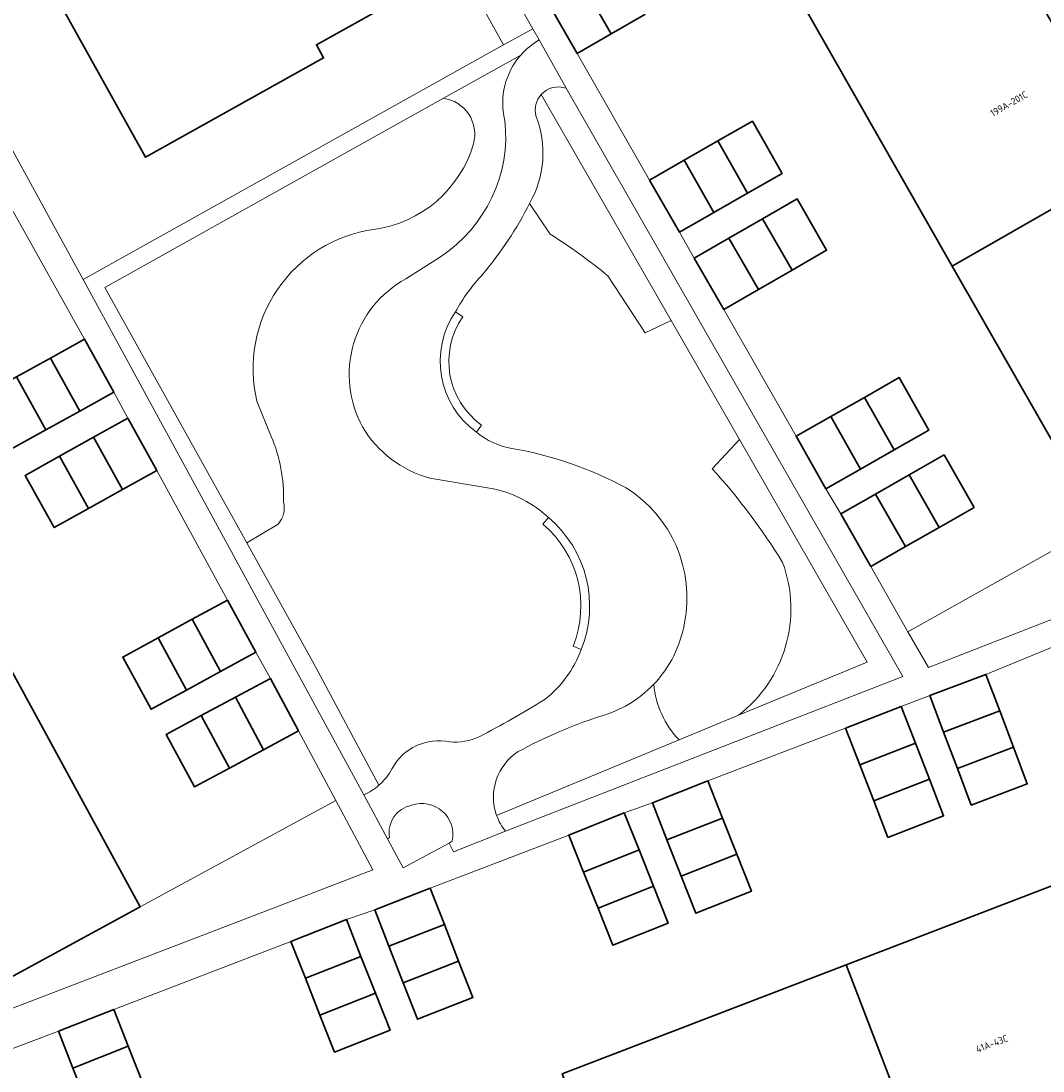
# Model space of a CAD drawing. Header units: metres. Extents: x 154991 to 155595, y 461305 to 461800.
# Tile 12 of 88: x 155165 to 155217, y 461394 to 461448. Entities that reach past the tile are written whole.
import ezdxf
from ezdxf.enums import TextEntityAlignment as Align

# ---------------------------------------------------------------- set-up
doc = ezdxf.new("R2010")
doc.units = ezdxf.units.M
for name, color, linetype, lineweight in [('B-WE-GR-BEPLANTING_CULTUUR_BODEMBEDEKKER-GV', 90, 'Continuous', 18), ('B-WE-GR-BEPLANTING_CULTUUR_HEESTERS-GV', 90, 'Continuous', 18), ('B-WE-GR-GROENVOORZIENING-GV', 80, 'Continuous', 18), ('B-WE-GR-HAAG-GV', 90, 'Continuous', 13), ('B-WE-IE-TERREINAFSCHEIDING_KUNSTMATIG_HEKWERK-G', 20, 'IE-TERREINAFSCHEIDING_KUNSTMATIG-SO', 18), ('B-WE-OG-BEBOUWING-GV', 7, 'Continuous', 35), ('B-WE-OG-BEBOUWING-T18', 10, 'Continuous', 18), ('B-WE-OG-TERREIN_BEGROEID-GV', 7, 'Continuous', 18), ('B-WE-OG-TERREIN_ERF-GV', 7, 'Continuous', 18), ('B-WE-VH-GESLOTENVERHARDING_BETON-GV', 10, 'Continuous', 18), ('B-WE-VH-VERHARDING_SIERBESTRATING-GV', 7, 'Continuous', 18), ('B-WE-VH-VERHARDING_TEGEL-GV', 252, 'Continuous', 18)]:
    doc.layers.add(name, color=color, linetype=linetype, lineweight=lineweight)
doc.styles.add('NLCS-ISO-M200-T18', font='NLCS-ISO.ttf', dxfattribs={"height": 0.36})
doc.linetypes.add('IE-TERREINAFSCHEIDING_KUNSTMATIG-SO', pattern='A,4,[82,NLCS.SHX,S=0.75,R=90,X=0,Y=0],4,-2', length=10)

msp = doc.modelspace()

# ---------------------------------------------------------------- linework, layer by layer
at = {"layer": 'B-WE-GR-BEPLANTING_CULTUUR_BODEMBEDEKKER-GV', "flags": 128}
msp.add_lwpolyline([(155167.31, 461394.118), (155166.561, 461396.014), (155158.434, 461392.947), (155167.039, 461377.125), (155168.351, 461374.748), (155169.365, 461372.911), (155173.268, 461370.482), (155176.229, 461371.457), (155175.457, 461373.162), (155174.35, 461375.604), (155170.591, 461385.391), (155170.752, 461385.453), (155168.948, 461390.381), (155168.807, 461390.325), (155168.058, 461392.221)], close=True, dxfattribs=at)
at = {"layer": 'B-WE-GR-BEPLANTING_CULTUUR_HEESTERS-GV'}
for points in [[(155191.434, 461444.243, 0.249891), (155191.16, 461443.155)], [(155187.947, 461441.707, 0.450996), (155186.395, 461444.053)], [(155191.16, 461443.155, -0.227848), (155190.833, 461438.639)], [(155182.816, 461437.299, 0.296352), (155187.947, 461441.707)], [(155176.787, 461428.452, -0.442472), (155182.816, 461437.299)], [(155191.902, 461437.052, -0.031683), (155194.872, 461434.91)], [(155178.16, 461423.265, 0.107459), (155177.527, 461426.643)], [(155200.245, 461424.977, -0.046257), (155203.87, 461420.151)], [(155177.88, 461422.13, 0.255396), (155178.16, 461423.265)], [(155203.87, 461420.151, -0.327481), (155201.601, 461412.281)], [(155197.229, 461413.877, -0.137355), (155194.442, 461412.222)], [(155198.537, 461411.013, -0.168857), (155197.229, 461413.877)], [(155194.442, 461412.222, 0.0446), (155190.247, 461410.411)], [(155190.247, 461410.411, 0.348646), (155189.137, 461407.124)], [(155184.755, 461407.646, 0.408924), (155183.619, 461405.984)], [(155186.854, 461405.796, 0.585736), (155184.755, 461407.646)]]:
    msp.add_lwpolyline(points, format="xyb", dxfattribs=at)
at = {"layer": 'B-WE-GR-BEPLANTING_CULTUUR_HEESTERS-GV', "flags": 128}
for points in [[(155194.872, 461434.91), (155196.786, 461431.975), (155198.121, 461432.606), (155191.434, 461444.243)], [(155186.395, 461444.053), (155168.955, 461434.312), (155176.264, 461421.167)], [(155190.833, 461438.639), (155191.902, 461437.052)], [(155177.527, 461426.643), (155176.787, 461428.452)], [(155201.601, 461412.281), (155208.225, 461415.022), (155201.644, 461426.475), (155200.245, 461424.977)], [(155176.264, 461421.167), (155177.88, 461422.13)], [(155189.137, 461407.124), (155198.537, 461411.013)], [(155183.619, 461405.984), (155183.513, 461405.927), (155184.326, 461404.42), (155186.685, 461405.704)], [(155186.685, 461405.704), (155186.854, 461405.796)]]:
    msp.add_lwpolyline(points, dxfattribs=at)
msp.add_lwpolyline([(155229.479, 461427.416), (155220.208, 461422.117), (155210.328, 461416.581), (155211.377, 461414.741), (155231.812, 461422.702), (155232.889, 461423.303), (155231.069, 461426.485)], close=True, dxfattribs=at)
at = {"layer": 'B-WE-GR-GROENVOORZIENING-GV', "flags": 128}
for points in [[(155177.632, 461471.134), (155176.372, 461470.415), (155178.739, 461466.154), (155189.486, 461446.81), (155191.004, 461447.636)], [(155170.768, 461402.415), (155161.561, 461397.412), (155161.633, 461397.279), (155161.104, 461396.992), (155161.063, 461396), (155177.315, 461402.236), (155182.766, 461404.328), (155180.849, 461407.9)]]:
    msp.add_lwpolyline(points, close=True, dxfattribs=at)
for points in [[(155191.332, 461447.058), (155191.004, 461447.636), (155189.486, 461446.81), (155167.83, 461434.715), (155182.29, 461408.194)], [(155183.076, 461408.678), (155179.674, 461415.034), (155176.264, 461421.167), (155168.955, 461434.312), (155186.395, 461444.053), (155190.378, 461446.277)], [(155191.434, 461444.243), (155198.121, 461432.606), (155201.644, 461426.475), (155208.225, 461415.022), (155201.601, 461412.281), (155198.537, 461411.013), (155189.137, 461407.124)], [(155189.597, 461406.308), (155210.069, 461414.278), (155192.726, 461444.567)]]:
    msp.add_lwpolyline(points, dxfattribs=at)
at = {"layer": 'B-WE-GR-GROENVOORZIENING-GV'}
for points in [[(155190.378, 461446.277, -0.082463), (155191.332, 461447.058)], [(155192.726, 461444.567, 0.304807), (155191.434, 461444.243)], [(155182.29, 461408.194, 0.078779), (155183.076, 461408.678)], [(155189.137, 461407.124, 0.086067), (155189.597, 461406.308)]]:
    msp.add_lwpolyline(points, format="xyb", dxfattribs=at)
at = {"layer": 'B-WE-GR-HAAG-GV', "flags": 128}
msp.add_lwpolyline([(155177.632, 461471.134), (155176.372, 461470.415), (155178.739, 461466.154), (155189.486, 461446.81), (155191.004, 461447.636)], close=True, dxfattribs=at)
for points in [[(155191.332, 461447.058), (155191.004, 461447.636), (155189.486, 461446.81), (155167.83, 461434.715), (155182.29, 461408.194)], [(155183.076, 461408.678), (155179.674, 461415.034), (155176.264, 461421.167), (155168.955, 461434.312), (155186.395, 461444.053), (155190.378, 461446.277)], [(155191.434, 461444.243), (155198.121, 461432.606), (155201.644, 461426.475), (155208.225, 461415.022), (155201.601, 461412.281), (155198.537, 461411.013), (155189.137, 461407.124)], [(155189.597, 461406.308), (155210.069, 461414.278), (155192.726, 461444.567)]]:
    msp.add_lwpolyline(points, dxfattribs=at)
at = {"layer": 'B-WE-GR-HAAG-GV'}
for points in [[(155190.378, 461446.277, -0.082463), (155191.332, 461447.058)], [(155192.726, 461444.567, 0.304807), (155191.434, 461444.243)], [(155182.29, 461408.194, 0.078779), (155183.076, 461408.678)], [(155189.137, 461407.124, 0.086067), (155189.597, 461406.308)]]:
    msp.add_lwpolyline(points, format="xyb", dxfattribs=at)
at = {"layer": 'B-WE-IE-TERREINAFSCHEIDING_KUNSTMATIG_HEKWERK-G', "flags": 128}
msp.add_lwpolyline([(155189.486, 461446.81), (155167.83, 461434.715)], dxfattribs=at)
at = {"layer": 'B-WE-OG-BEBOUWING-GV', "flags": 128}
for points in [[(155162.25, 461457.057), (155162.137, 461456.994), (155171.05, 461441.015), (155180.226, 461446.134), (155179.85, 461446.808), (155186.208, 461450.355), (155183.62, 461454.994), (155177.139, 461451.379), (155171.191, 461462.042)], [(155221.879, 461440.713), (155219.98, 461444.036), (155218.987, 461445.773), (155218.185, 461447.176), (155217.472, 461448.424), (155216.258, 461450.548), (155214.279, 461454.01), (155205.008, 461448.711), (155212.608, 461435.414)], [(155195.041, 461447.372), (155196.774, 461448.371), (155195.24, 461451.032), (155193.507, 461450.034)], [(155191.751, 461449.021), (155193.285, 461446.36), (155195.041, 461447.372), (155193.507, 461450.034)], [(155202.067, 461439.17), (155203.845, 461440.187), (155202.311, 461442.869), (155200.533, 461441.853)], [(155200.331, 461438.177), (155202.067, 461439.17), (155200.533, 461441.853), (155198.797, 461440.86)], [(155198.797, 461440.86), (155197.019, 461439.843), (155198.553, 461437.161), (155200.331, 461438.177)], [(155221.879, 461440.713), (155212.608, 461435.414), (155220.208, 461422.117), (155229.479, 461427.416), (155227.65, 461430.615), (155226.656, 461432.354), (155225.756, 461433.929), (155225.166, 461434.962), (155223.924, 461437.135)], [(155202.833, 461437.848), (155204.359, 461435.2), (155206.138, 461436.226), (155204.612, 461438.873)], [(155202.627, 461434.201), (155204.359, 461435.2), (155202.833, 461437.848), (155201.101, 461436.849)], [(155199.322, 461435.823), (155200.848, 461433.176), (155202.627, 461434.201), (155201.101, 461436.849)], [(155166.147, 461430.678), (155167.662, 461427.948), (155169.423, 461428.925), (155167.909, 461431.655)], [(155166.147, 461430.678), (155164.398, 461429.708), (155165.913, 461426.978), (155167.662, 461427.948)], [(155164.398, 461429.708), (155162.637, 461428.731), (155164.152, 461426.001), (155165.913, 461426.978)], [(155208.089, 461428.653), (155209.625, 461425.951), (155211.411, 461426.966), (155209.874, 461429.669)], [(155209.625, 461425.951), (155208.089, 461428.653), (155206.35, 461427.665), (155207.887, 461424.963)], [(155169.865, 461423.902), (155171.632, 461424.886), (155170.133, 461427.579), (155168.365, 461426.595)], [(155207.887, 461424.963), (155206.35, 461427.665), (155204.565, 461426.65), (155206.102, 461423.948)], [(155168.118, 461422.929), (155169.865, 461423.902), (155168.365, 461426.595), (155166.618, 461425.622)], [(155166.618, 461425.622), (155164.851, 461424.637), (155166.35, 461421.945), (155168.118, 461422.929)], [(155211.942, 461421.958), (155213.737, 461422.981), (155212.192, 461425.69), (155210.398, 461424.666)], [(155208.66, 461423.675), (155210.205, 461420.967), (155211.942, 461421.958), (155210.398, 461424.666)], [(155208.41, 461419.943), (155210.205, 461420.967), (155208.66, 461423.675), (155206.866, 461422.651)], [(155176.735, 461415.526), (155175.271, 461418.217), (155173.451, 461417.227), (155174.916, 461414.536)], [(155173.451, 461417.227), (155171.695, 461416.272), (155173.159, 461413.58), (155174.916, 461414.536)], [(155161.561, 461397.412), (155170.768, 461402.415), (155163.219, 461416.26), (155154.026, 461411.246), (155157.127, 461405.56), (155157.152, 461405.514), (155158.416, 461403.194), (155159.527, 461401.155)], [(155171.695, 461416.272), (155169.875, 461415.282), (155171.339, 461412.59), (155173.159, 461413.58)], [(155178.929, 461411.476), (155177.48, 461414.175), (155175.682, 461413.21), (155177.13, 461410.511)], [(155215.052, 461412.505), (155214.34, 461414.389), (155211.452, 461413.297), (155212.164, 461411.413)], [(155173.919, 461412.264), (155175.368, 461409.565), (155177.13, 461410.511), (155175.682, 461413.21)], [(155207.11, 461411.623), (155207.841, 461409.739), (155210.711, 461410.853), (155209.98, 461412.737)], [(155212.164, 461411.413), (155212.871, 461409.542), (155215.76, 461410.635), (155215.052, 461412.505)], [(155175.368, 461409.565), (155173.919, 461412.264), (155172.121, 461411.299), (155173.57, 461408.6)], [(155211.434, 461408.988), (155210.711, 461410.853), (155207.841, 461409.739), (155208.565, 461407.875)], [(155215.76, 461410.635), (155212.871, 461409.542), (155213.584, 461407.659), (155216.472, 461408.751)], [(155200.774, 461406.992), (155200.02, 461408.903), (155197.159, 461407.775), (155197.914, 461405.863)], [(155208.565, 461407.875), (155209.296, 461405.991), (155212.166, 461407.104), (155211.434, 461408.988)], [(155196.473, 461405.348), (155195.71, 461407.256), (155192.856, 461406.114), (155193.619, 461404.206)], [(155200.774, 461406.992), (155197.914, 461405.863), (155198.648, 461404.003), (155201.508, 461405.131)], [(155193.619, 461404.206), (155194.362, 461402.35), (155197.216, 461403.491), (155196.473, 461405.348)], [(155198.648, 461404.003), (155199.402, 461402.091), (155202.262, 461403.219), (155201.508, 461405.131)], [(155218.073, 461392.398), (155219.51, 461392.95), (155225.516, 461395.257), (155221.756, 461405.044), (155207.138, 461399.429), (155210.897, 461389.642)], [(155183.589, 461400.387), (155186.448, 461401.504), (155185.716, 461403.379), (155182.857, 461402.263)], [(155197.216, 461403.491), (155194.362, 461402.35), (155195.125, 461400.441), (155197.979, 461401.583)], [(155182.15, 461399.867), (155181.401, 461401.767), (155178.539, 461400.64), (155179.288, 461398.739)], [(155186.448, 461401.504), (155183.589, 461400.387), (155184.321, 461398.512), (155187.181, 461399.629)], [(155180.038, 461396.839), (155182.899, 461397.966), (155182.15, 461399.867), (155179.288, 461398.739)], [(155187.181, 461399.629), (155184.321, 461398.512), (155185.053, 461396.637), (155187.913, 461397.754)], [(155196.278, 461384.027), (155203.793, 461386.913), (155205.303, 461387.493), (155210.897, 461389.642), (155207.138, 461399.429), (155192.519, 461393.814)], [(155182.899, 461397.966), (155180.038, 461396.839), (155180.787, 461394.938), (155183.648, 461396.066)], [(155166.561, 461396.014), (155167.31, 461394.118), (155170.163, 461395.245), (155169.414, 461397.141)], [(155170.163, 461395.245), (155167.31, 461394.118), (155168.058, 461392.221), (155170.912, 461393.348)]]:
    msp.add_lwpolyline(points, close=True, dxfattribs=at)
at = {"layer": 'B-WE-OG-TERREIN_BEGROEID-GV', "flags": 128}
for points in [[(155190.378, 461446.277), (155186.395, 461444.053)], [(155191.902, 461437.052), (155190.833, 461438.639)], [(155184.456, 461434.749), (155186.243, 461435.896)], [(155200.245, 461424.977), (155201.644, 461426.475), (155198.121, 461432.606), (155196.786, 461431.975), (155194.872, 461434.91)], [(155187.025, 461433.062), (155187.395, 461432.806)], [(155176.787, 461428.452), (155177.527, 461426.643)], [(155188.356, 461427.226), (155188.093, 461426.861)], [(155188.983, 461423.939), (155185.7, 461424.495)], [(155177.88, 461422.13), (155176.264, 461421.167), (155179.674, 461415.034), (155183.076, 461408.678)], [(155191.52, 461422.122), (155191.81, 461422.466)], [(155193.496, 461415.677), (155193.078, 461415.845)], [(155198.537, 461411.013), (155201.601, 461412.281)]]:
    msp.add_lwpolyline(points, dxfattribs=at)
at = {"layer": 'B-WE-OG-TERREIN_BEGROEID-GV'}
for points in [[(155189.564, 461442.93, -0.244966), (155190.378, 461446.277)], [(155186.395, 461444.053, -0.450996), (155187.947, 461441.707)], [(155186.243, 461435.896, 0.281328), (155189.564, 461442.93)], [(155187.947, 461441.707, -0.296352), (155182.816, 461437.299)], [(155190.833, 461438.639, -0.058428), (155188.422, 461434.992)], [(155182.816, 461437.299, 0.442472), (155176.787, 461428.452)], [(155194.872, 461434.91, 0.031683), (155191.902, 461437.052)], [(155182.233, 461427.129, -0.414582), (155184.456, 461434.749)], [(155188.422, 461434.992, 0.064649), (155187.025, 461433.062)], [(155187.395, 461432.806, 0.408756), (155188.356, 461427.226)], [(155185.7, 461424.495, -0.195178), (155182.233, 461427.129)], [(155177.527, 461426.643, -0.107459), (155178.16, 461423.265)], [(155188.093, 461426.861, 0.127948), (155189.922, 461426.025)], [(155189.922, 461426.025, -0.08072), (155195.809, 461423.988)], [(155203.87, 461420.151, 0.046257), (155200.245, 461424.977)], [(155191.81, 461422.466, 0.133995), (155188.983, 461423.939)], [(155195.809, 461423.988, -0.312655), (155198.814, 461417.05)], [(155178.16, 461423.265, -0.255396), (155177.88, 461422.13)], [(155193.078, 461415.845, 0.324046), (155191.52, 461422.122)], [(155201.601, 461412.281, 0.327481), (155203.87, 461420.151)], [(155198.814, 461417.05, -0.150927), (155197.229, 461413.877)], [(155191.588, 461413.075, 0.142824), (155193.496, 461415.677)], [(155197.229, 461413.877, 0.168857), (155198.537, 461411.013)], [(155188.241, 461411.178, 0.019441), (155191.588, 461413.075)], [(155183.756, 461409.538, -0.331967), (155186.723, 461410.915)], [(155186.723, 461410.915, 0.131041), (155188.241, 461411.178)], [(155183.076, 461408.678, 0.094875), (155183.756, 461409.538)]]:
    msp.add_lwpolyline(points, format="xyb", dxfattribs=at)
at = {"layer": 'B-WE-OG-TERREIN_ERF-GV', "flags": 128}
msp.add_lwpolyline([(155178.739, 461466.154), (155171.191, 461462.042), (155177.139, 461451.379), (155183.62, 461454.994), (155186.208, 461450.355), (155179.85, 461446.808), (155180.226, 461446.134), (155171.05, 461441.015), (155162.137, 461456.994), (155162.25, 461457.057), (155160.404, 461460.301), (155155.348, 461457.529), (155167.83, 461434.715), (155189.486, 461446.81)], close=True, dxfattribs=at)
for points in [[(155196.774, 461448.371), (155195.041, 461447.372), (155193.285, 461446.36), (155197.019, 461439.843), (155198.797, 461440.86), (155200.533, 461441.853), (155202.311, 461442.869), (155203.845, 461440.187), (155202.067, 461439.17), (155200.331, 461438.177), (155198.553, 461437.161), (155199.322, 461435.823), (155201.101, 461436.849), (155202.833, 461437.848), (155204.612, 461438.873), (155206.138, 461436.226), (155204.359, 461435.2), (155202.627, 461434.201), (155200.848, 461433.176), (155204.565, 461426.65), (155206.35, 461427.665), (155208.089, 461428.653), (155209.874, 461429.669), (155211.411, 461426.966), (155209.625, 461425.951), (155207.887, 461424.963), (155206.102, 461423.948), (155206.866, 461422.651), (155208.66, 461423.675), (155210.398, 461424.666), (155212.192, 461425.69), (155213.737, 461422.981), (155211.942, 461421.958), (155210.205, 461420.967), (155208.41, 461419.943), (155210.328, 461416.581), (155220.208, 461422.117), (155212.608, 461435.414), (155205.008, 461448.711)], [(155164.398, 461429.708), (155166.147, 461430.678), (155167.909, 461431.655), (155164.227, 461438.228)], [(155163.219, 461416.26), (155170.768, 461402.415), (155180.849, 461407.9), (155178.929, 461411.476), (155177.13, 461410.511), (155175.368, 461409.565), (155173.57, 461408.6), (155172.121, 461411.299), (155173.919, 461412.264), (155175.682, 461413.21), (155177.48, 461414.175), (155176.735, 461415.526), (155174.916, 461414.536), (155173.159, 461413.58), (155171.339, 461412.59), (155169.875, 461415.282), (155171.695, 461416.272), (155173.451, 461417.227), (155175.271, 461418.217), (155171.632, 461424.886), (155169.865, 461423.902), (155168.118, 461422.929), (155166.35, 461421.945), (155164.851, 461424.637), (155166.618, 461425.622), (155168.365, 461426.595), (155170.133, 461427.579), (155169.423, 461428.925), (155167.662, 461427.948), (155165.913, 461426.978), (155164.152, 461426.001)], [(155221.219, 461417.216), (155214.34, 461414.389), (155215.052, 461412.505), (155215.76, 461410.635), (155216.472, 461408.751), (155213.584, 461407.659), (155212.871, 461409.542), (155212.164, 461411.413), (155211.452, 461413.297), (155209.98, 461412.737), (155210.711, 461410.853), (155211.434, 461408.988), (155212.166, 461407.104), (155209.296, 461405.991), (155208.565, 461407.875), (155207.841, 461409.739), (155207.11, 461411.623), (155200.02, 461408.903), (155200.774, 461406.992), (155201.508, 461405.131), (155202.262, 461403.219), (155199.402, 461402.091), (155198.648, 461404.003), (155197.914, 461405.863), (155197.159, 461407.775), (155195.71, 461407.256), (155196.473, 461405.348), (155197.216, 461403.491), (155197.979, 461401.583), (155195.125, 461400.441), (155194.362, 461402.35), (155193.619, 461404.206), (155192.856, 461406.114), (155185.716, 461403.379), (155186.448, 461401.504), (155187.181, 461399.629), (155187.913, 461397.754), (155185.053, 461396.637), (155184.321, 461398.512), (155183.589, 461400.387), (155182.857, 461402.263), (155181.401, 461401.767), (155182.15, 461399.867), (155182.899, 461397.966), (155183.648, 461396.066), (155180.787, 461394.938), (155180.038, 461396.839), (155179.288, 461398.739), (155178.539, 461400.64), (155169.414, 461397.141), (155170.163, 461395.245), (155170.912, 461393.348)], [(155192.519, 461393.814), (155207.138, 461399.429), (155221.756, 461405.044)]]:
    msp.add_lwpolyline(points, dxfattribs=at)
at = {"layer": 'B-WE-VH-GESLOTENVERHARDING_BETON-GV'}
for points in [[(155187.025, 461433.062, 0.408972), (155188.093, 461426.861)], [(155188.356, 461427.226, -0.408756), (155187.395, 461432.806)], [(155191.52, 461422.122, -0.324046), (155193.078, 461415.845)], [(155193.496, 461415.677, 0.324076), (155191.81, 461422.466)]]:
    msp.add_lwpolyline(points, format="xyb", dxfattribs=at)
at = {"layer": 'B-WE-VH-GESLOTENVERHARDING_BETON-GV', "flags": 128}
for points in [[(155187.395, 461432.806), (155187.025, 461433.062)], [(155188.093, 461426.861), (155188.356, 461427.226)], [(155191.81, 461422.466), (155191.52, 461422.122)], [(155193.078, 461415.845), (155193.496, 461415.677)]]:
    msp.add_lwpolyline(points, dxfattribs=at)
at = {"layer": 'B-WE-VH-VERHARDING_SIERBESTRATING-GV'}
for points in [[(155191.332, 461447.058, 0.082463), (155190.378, 461446.277)], [(155190.378, 461446.277, 0.244966), (155189.564, 461442.93)], [(155191.16, 461443.155, -0.249891), (155191.434, 461444.243)], [(155191.434, 461444.243, -0.304807), (155192.726, 461444.567)], [(155190.833, 461438.639, 0.227848), (155191.16, 461443.155)], [(155189.564, 461442.93, -0.281328), (155186.243, 461435.896)], [(155188.422, 461434.992, 0.058428), (155190.833, 461438.639)], [(155184.456, 461434.749, 0.414582), (155182.233, 461427.129)], [(155187.025, 461433.062, -0.064649), (155188.422, 461434.992)], [(155188.093, 461426.861, -0.408972), (155187.025, 461433.062)], [(155182.233, 461427.129, 0.195178), (155185.7, 461424.495)], [(155189.922, 461426.025, -0.127948), (155188.093, 461426.861)], [(155195.809, 461423.988, 0.08072), (155189.922, 461426.025)], [(155188.983, 461423.939, -0.133995), (155191.81, 461422.466)], [(155198.814, 461417.05, 0.312655), (155195.809, 461423.988)], [(155191.81, 461422.466, -0.324076), (155193.496, 461415.677)], [(155197.229, 461413.877, 0.150927), (155198.814, 461417.05)], [(155193.496, 461415.677, -0.142824), (155191.588, 461413.075)], [(155194.442, 461412.222, 0.137355), (155197.229, 461413.877)], [(155191.588, 461413.075, -0.019441), (155188.241, 461411.178)], [(155190.247, 461410.411, -0.0446), (155194.442, 461412.222)], [(155186.723, 461410.915, 0.331967), (155183.756, 461409.538)], [(155188.241, 461411.178, -0.131041), (155186.723, 461410.915)], [(155189.137, 461407.124, -0.348646), (155190.247, 461410.411)], [(155183.756, 461409.538, -0.094875), (155183.076, 461408.678)], [(155183.076, 461408.678, -0.078779), (155182.29, 461408.194)], [(155183.619, 461405.984, -0.408924), (155184.755, 461407.646)], [(155184.755, 461407.646, -0.585736), (155186.854, 461405.796)], [(155189.597, 461406.308, -0.086067), (155189.137, 461407.124)]]:
    msp.add_lwpolyline(points, format="xyb", dxfattribs=at)
at = {"layer": 'B-WE-VH-VERHARDING_SIERBESTRATING-GV', "flags": 128}
for points in [[(155192.726, 461444.567), (155191.332, 461447.058)], [(155186.243, 461435.896), (155184.456, 461434.749)], [(155185.7, 461424.495), (155188.983, 461423.939)], [(155182.29, 461408.194), (155183.513, 461405.927), (155183.619, 461405.984)], [(155186.854, 461405.796), (155186.685, 461405.704), (155186.913, 461405.258), (155189.597, 461406.308)]]:
    msp.add_lwpolyline(points, dxfattribs=at)
at = {"layer": 'B-WE-VH-VERHARDING_TEGEL-GV', "flags": 128}
for points in [[(155177.632, 461471.134), (155191.004, 461447.636), (155191.332, 461447.058), (155192.726, 461444.567), (155210.069, 461414.278), (155189.597, 461406.308), (155186.913, 461405.258), (155186.685, 461405.704), (155184.326, 461404.42), (155183.513, 461405.927), (155182.29, 461408.194), (155167.83, 461434.715), (155155.348, 461457.529)], [(155231.812, 461422.702), (155211.377, 461414.741), (155210.328, 461416.581), (155208.41, 461419.943), (155206.866, 461422.651), (155206.102, 461423.948), (155204.565, 461426.65), (155200.848, 461433.176), (155199.322, 461435.823), (155198.553, 461437.161), (155197.019, 461439.843), (155193.285, 461446.36), (155191.751, 461449.021)], [(155164.227, 461438.228), (155167.909, 461431.655), (155169.423, 461428.925), (155170.133, 461427.579), (155171.632, 461424.886), (155175.271, 461418.217), (155176.735, 461415.526), (155177.48, 461414.175), (155178.929, 461411.476), (155180.849, 461407.9), (155182.766, 461404.328), (155177.315, 461402.236), (155161.063, 461396)], [(155158.434, 461392.947), (155166.561, 461396.014), (155169.414, 461397.141), (155178.539, 461400.64), (155181.401, 461401.767), (155182.857, 461402.263), (155185.716, 461403.379), (155192.856, 461406.114), (155195.71, 461407.256), (155197.159, 461407.775), (155200.02, 461408.903), (155207.11, 461411.623), (155209.98, 461412.737), (155211.452, 461413.297), (155214.34, 461414.389), (155221.219, 461417.216)]]:
    msp.add_lwpolyline(points, dxfattribs=at)

# ---------------------------------------------------------------- texts
at = {"layer": 'B-WE-OG-BEBOUWING-T18', "style": 'NLCS-ISO-M200-T18'}
for s, rotation, p in [('199A-201C', 29.7, (155215.527, 461443.767)), ('41A-43C', 21, (155214.653, 461395.369))]:
    msp.add_text(s, height=0.36, rotation=rotation, dxfattribs=at).set_placement(p, align=Align.MIDDLE)

doc.saveas('drawing.dxf')
